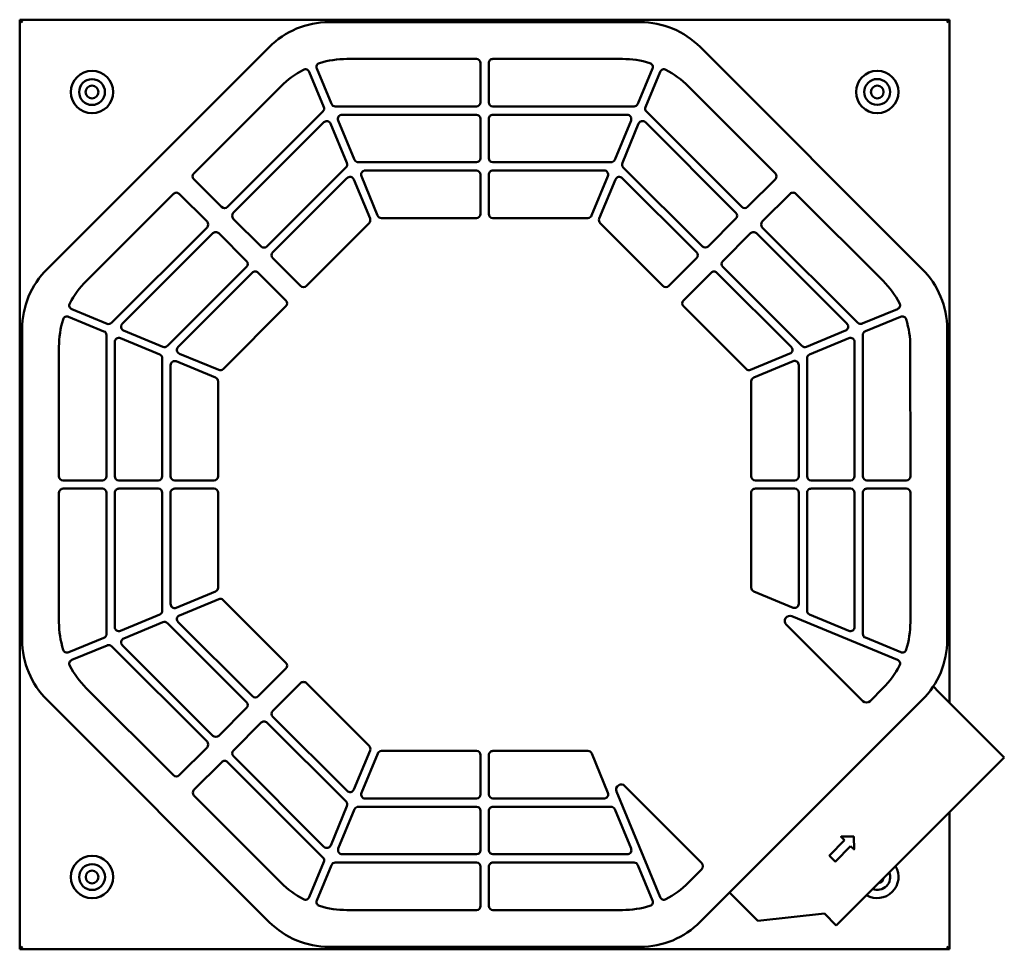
# Model space of a CAD drawing. Header units: millimetres. Extents: x 364 to 1316, y 144 to 1044.
import ezdxf

# ---------------------------------------------------------------- set-up
doc = ezdxf.new("R2010")
doc.units = ezdxf.units.MM
doc.header["$LTSCALE"] = 4
doc.layers.add('Widoczne (ISO)', color=7, linetype='Continuous', lineweight=50)

msp = doc.modelspace()

# ---------------------------------------------------------------- linework, layer by layer
at = {"layer": 'Widoczne (ISO)'}
for p, q in [((363.51, 1043.96), (1263.51, 1044.04)), ((363.58, 143.96), (363.51, 1043.96)), ((363.51, 1043.96), (366.31, 1041.16)), ((662.92, 1041.59), (964.1, 1041.61)), ((1263.51, 1044.04), (1260.71, 1041.24)), ((1263.51, 1044.04), (1263.56, 382.68)), ((389.94, 802.54), (604.94, 1017.56)), ((1022.08, 1017.6), (1237.11, 802.61)), ((680.13, 1005.99), (805.51, 1006)), ((809.51, 1002), (809.51, 964)), ((817.51, 964), (817.51, 1002)), ((821.51, 1006), (946.89, 1006.01)), ((643.67, 993.56), (657.83, 959.4)), ((665.22, 962.46), (651.06, 996.63)), ((975.96, 996.65), (961.81, 962.48)), ((969.2, 959.42), (983.35, 993.59)), ((532.09, 895.21), (616.5, 979.62)), ((1010.53, 979.66), (1094.95, 895.25)), ((656.96, 955.04), (564.62, 862.68)), ((805.51, 960), (668.91, 959.99)), ((958.11, 960.01), (821.51, 960)), ((1062.42, 862.72), (970.07, 955.06)), ((570.28, 857.02), (657.93, 944.69)), ((687.59, 908.46), (671.85, 946.46)), ((675.54, 951.99), (805.51, 952)), ((809.51, 948), (809.52, 910)), ((817.52, 910), (817.51, 948)), ((821.51, 952), (951.49, 952.01)), ((955.18, 946.48), (939.45, 908.48)), ((969.1, 944.72), (1056.77, 857.06)), ((664.46, 943.4), (680.2, 905.4)), ((946.84, 905.42), (962.57, 943.42)), ((805.52, 906), (691.29, 905.99)), ((935.75, 906.01), (821.52, 906)), ((679.33, 901.04), (602.81, 824.5)), ((697.91, 897.99), (805.52, 898)), ((821.52, 898), (929.12, 898.01)), ((1024.24, 824.53), (947.7, 901.06)), ((558.96, 862.68), (532.09, 889.55)), ((608.46, 818.84), (680.3, 890.69)), ((686.83, 889.4), (702.57, 851.4)), ((709.96, 854.46), (694.22, 892.46)), ((809.52, 894), (809.52, 856)), ((817.52, 856), (817.52, 894)), ((932.82, 892.48), (917.08, 854.48)), ((924.47, 851.42), (940.21, 889.42)), ((946.73, 890.72), (1018.59, 818.88)), ((1094.95, 889.59), (1068.08, 862.72)), ((427.89, 790.99), (512.29, 875.4)), ((517.95, 875.4), (544.82, 848.54)), ((1082.22, 848.58), (1109.09, 875.45)), ((1114.75, 875.45), (1199.17, 791.05)), ((597.15, 824.5), (570.28, 851.37)), ((805.52, 852), (713.66, 851.99)), ((913.39, 852.01), (821.52, 852)), ((1056.77, 851.41), (1029.9, 824.53)), ((544.82, 842.88), (452.48, 750.52)), ((701.7, 847.04), (640.99, 786.32)), ((986.06, 786.35), (925.34, 847.06)), ((1174.58, 750.58), (1082.22, 842.92)), ((462.82, 749.55), (550.48, 837.22)), ((556.14, 837.22), (583.01, 810.36)), ((1044.04, 810.39), (1070.91, 837.27)), ((1076.57, 837.27), (1164.24, 749.61)), ((635.34, 786.32), (608.46, 813.19)), ((1018.59, 813.22), (991.72, 786.35)), ((583.01, 804.7), (506.48, 728.16)), ((1120.58, 728.21), (1044.04, 804.74)), ((516.83, 727.19), (588.67, 799.04)), ((594.32, 799.04), (621.2, 772.18)), ((1005.86, 772.21), (1032.73, 799.08)), ((1038.39, 799.08), (1110.24, 727.24)), ((448.12, 749.66), (413.95, 763.81)), ((621.2, 766.52), (560.48, 705.8)), ((1066.58, 705.84), (1005.86, 766.55)), ((1213.11, 763.87), (1178.94, 749.72)), ((410.89, 756.42), (445.06, 742.27)), ((1182, 742.32), (1216.17, 756.48)), ((365.96, 443.37), (365.93, 744.55)), ((1261.13, 744.63), (1261.15, 443.45)), ((447.53, 738.57), (447.54, 601.97)), ((461.06, 735.64), (499.06, 719.9)), ((502.12, 727.29), (464.12, 743.03)), ((1162.94, 743.09), (1124.94, 727.34)), ((1128, 719.95), (1166, 735.7)), ((1179.54, 602.03), (1179.53, 738.63)), ((401.54, 601.97), (401.53, 727.34)), ((455.54, 601.97), (455.53, 731.94)), ((1171.53, 732), (1171.54, 602.03)), ((1225.53, 727.41), (1225.54, 602.03)), ((501.53, 716.21), (501.54, 601.98)), ((556.13, 704.93), (518.12, 720.67)), ((1108.94, 720.72), (1070.94, 704.97)), ((1125.54, 602.02), (1125.53, 716.26)), ((509.54, 601.98), (509.53, 709.58)), ((515.06, 713.28), (553.07, 697.54)), ((1074, 697.58), (1112, 713.32)), ((1117.53, 709.63), (1117.54, 602.02)), ((555.53, 693.84), (555.54, 601.98)), ((1071.54, 602.02), (1071.53, 693.89)), ((443.54, 597.97), (405.54, 597.97)), ((497.54, 597.97), (459.54, 597.97)), ((551.54, 597.98), (513.54, 597.98)), ((1113.54, 598.02), (1075.54, 598.02)), ((1167.54, 598.03), (1129.54, 598.03)), ((1221.54, 598.03), (1183.54, 598.03)), ((401.55, 460.59), (401.54, 585.97)), ((405.54, 589.97), (443.54, 589.97)), ((447.54, 585.97), (447.55, 449.37)), ((455.55, 456), (455.54, 585.97)), ((459.54, 589.97), (497.54, 589.97)), ((501.54, 585.98), (501.55, 471.74)), ((509.55, 478.37), (509.54, 585.98)), ((513.54, 589.98), (551.54, 589.98)), ((555.54, 585.98), (555.55, 494.11)), ((1071.55, 494.16), (1071.54, 586.02)), ((1075.54, 590.02), (1113.54, 590.02)), ((1117.54, 586.02), (1117.55, 478.42)), ((1125.55, 471.79), (1125.54, 586.02)), ((1129.54, 590.03), (1167.54, 590.03)), ((1171.54, 586.03), (1171.55, 456.06)), ((1179.55, 449.43), (1179.54, 586.03)), ((1183.54, 590.03), (1221.54, 590.03)), ((1225.54, 586.03), (1225.55, 460.66)), ((553.08, 490.42), (515.08, 474.68)), ((1112.02, 474.72), (1074.02, 490.46)), ((518.14, 467.28), (556.14, 483.03)), ((560.5, 482.16), (621.22, 421.45)), ((499.08, 468.05), (461.08, 452.3)), ((1166.02, 452.36), (1128.02, 468.1)), ((464.15, 444.91), (502.15, 460.66)), ((506.5, 459.79), (583.04, 383.26)), ((588.7, 388.92), (516.85, 460.76)), ((1179.49, 384.37), (1105.49, 458.36)), ((1110.94, 466.51), (1213.13, 424.19)), ((445.09, 445.68), (410.92, 431.52)), ((550.52, 350.73), (462.85, 438.39)), ((1216.2, 431.58), (1182.02, 445.73)), ((413.98, 424.13), (448.15, 438.28)), ((452.51, 437.42), (544.86, 345.08)), ((621.22, 415.79), (594.36, 388.92)), ((608.5, 374.78), (635.37, 401.65)), ((641.02, 401.65), (701.74, 340.94)), ((512.34, 312.55), (427.92, 396.95)), ((1199.2, 397.01), (1186.56, 384.37)), ((1247.9, 398.34), (1247.12, 397.56)), ((1252.85, 393.39), (1247.9, 398.34)), ((1252.85, 393.39), (1315.22, 331.03)), ((605, 170.4), (389.98, 385.39)), ((1237.14, 385.46), (1022.15, 170.44)), ((583.04, 377.61), (556.18, 350.73)), ((570.32, 336.59), (597.19, 363.47)), ((602.84, 363.47), (679.38, 286.94)), ((680.35, 297.28), (608.5, 369.12)), ((544.86, 339.42), (517.99, 312.55)), ((702.61, 336.58), (686.87, 298.58)), ((713.7, 335.99), (805.56, 336)), ((821.56, 336), (913.43, 336.01)), ((532.14, 298.41), (559.01, 325.28)), ((564.66, 325.28), (657.02, 232.94)), ((657.99, 243.28), (570.32, 330.94)), ((694.27, 295.52), (710, 333.52)), ((809.56, 332), (809.57, 294)), ((817.57, 294), (817.56, 332)), ((917.12, 333.54), (932.87, 295.54)), ((1316.49, 329.76), (1153.87, 167.11)), ((1315.22, 331.03), (1316.49, 329.76)), ((983.41, 194.44), (941.08, 296.63)), ((949.23, 302.07), (1023.23, 228.09)), ((616.56, 208.34), (532.14, 292.75)), ((805.57, 290), (697.96, 289.99)), ((929.17, 290.01), (821.57, 290)), ((680.25, 282.58), (664.51, 244.58)), ((671.9, 241.52), (687.64, 279.52)), ((691.34, 281.99), (805.57, 282)), ((809.57, 278), (809.57, 240)), ((817.57, 240), (817.57, 278)), ((821.57, 282), (935.8, 282.01)), ((939.5, 279.54), (955.24, 241.54)), ((1263.57, 276.83), (1263.58, 144.04)), ((1161.75, 249.55), (1147.23, 234.67)), ((1158.52, 252.71), (1161.75, 249.55)), ((1170.7, 253.2), (1158.66, 253.05)), ((1171.05, 240.95), (1170.9, 253)), ((1152.95, 229.08), (1167.48, 243.96)), ((1167.48, 243.96), (1170.71, 240.81)), ((805.57, 236), (675.6, 235.99)), ((951.54, 236.01), (821.57, 236)), ((1147.23, 234.38), (1152.67, 229.07)), ((657.89, 228.58), (643.73, 194.41)), ((651.13, 191.35), (665.28, 225.52)), ((668.97, 227.99), (805.57, 228)), ((809.57, 224), (809.58, 186)), ((817.58, 186), (817.57, 224)), ((821.57, 228), (958.17, 228.01)), ((961.87, 225.54), (976.02, 191.37)), ((1023.23, 221.02), (1010.59, 208.38)), ((1051.51, 198.75), (1050.99, 199.28)), ((1051.09, 198.33), (1051.51, 198.75)), ((1077.96, 171.46), (1051.09, 198.33)), ((805.58, 182), (680.2, 181.99)), ((946.95, 182.01), (821.58, 182)), ((1077.96, 171.46), (1142.39, 178.58)), ((1153.87, 167.11), (1142.39, 178.58)), ((363.58, 143.96), (366.38, 146.76)), ((1263.58, 144.04), (363.58, 143.96)), ((964.17, 146.41), (662.99, 146.39)), ((1263.58, 144.04), (1260.78, 146.84))]:
    msp.add_line(p, q, dxfattribs=at)
for centre, radius in [((433.51, 973.97), 20.52), ((1193.51, 974.03), 20.52), ((433.51, 973.97), 12.52), ((1193.51, 974.03), 12.52), ((433.51, 973.97), 6.2), ((1193.51, 974.03), 6.2), ((433.57, 213.97), 20.52), ((433.57, 213.97), 12.52), ((433.57, 213.97), 6.2)]:
    msp.add_circle(centre, radius, dxfattribs=at)
for centre, radius, start, end in [((662.92, 959.59), 82, 90.00458, 135.00458), ((964.1, 959.61), 82, 45.00458, 90.00458), ((654.76, 998.16), 4, 107.16702, 202.50458), ((680.14, 915.99), 90, 90.00458, 107.16702), ((805.51, 1002), 4, 0.00458, 90.00458), ((821.51, 1002), 4, 90.00458, 180.00458), ((946.89, 916.01), 90, 72.84213, 90.00458), ((972.26, 998.18), 4, 337.50458, 72.84213), ((680.14, 915.99), 90, 117.84213, 135.00458), ((639.97, 992.03), 4, 22.50458, 117.84213), ((987.05, 992.06), 4, 62.16702, 157.50458), ((946.89, 916.01), 90, 45.00458, 62.16702), ((805.51, 964), 4, 270.00458, 0.00458), ((821.51, 964), 4, 180.00458, 270.00458), ((654.13, 957.86), 4, 315.00458, 22.50458), ((668.91, 963.99), 4, 202.50458, 270.00458), ((958.11, 964.01), 4, 270.00458, 337.50458), ((972.9, 957.89), 4, 157.50458, 225.00458), ((660.76, 941.86), 4, 22.50458, 135.00458), ((675.54, 947.99), 4, 90.00458, 202.50458), ((805.51, 948), 4, 0.00458, 90.00458), ((821.51, 948), 4, 90.00458, 180.00458), ((951.49, 948.01), 4, 337.50458, 90.00458), ((966.27, 941.89), 4, 45.00458, 157.50458), ((676.5, 903.87), 4, 315.00458, 22.50458), ((691.28, 909.99), 4, 202.50458, 270.00458), ((805.52, 910), 4, 270.00458, 0.00458), ((821.52, 910), 4, 180.00458, 270.00458), ((935.75, 910.01), 4, 270.00458, 337.50458), ((950.53, 903.89), 4, 157.50458, 225.00458), ((697.91, 893.99), 4, 90.00458, 202.50458), ((805.52, 894), 4, 0.00458, 90.00458), ((821.52, 894), 4, 90.00458, 180.00458), ((929.12, 894.01), 4, 337.50458, 90.00458), ((534.92, 892.38), 4, 135.00458, 225.00458), ((683.13, 887.87), 4, 22.50458, 135.00458), ((943.91, 887.89), 4, 45.00458, 157.50458), ((1092.12, 892.42), 4, 315.00458, 45.00458), ((515.12, 872.58), 4, 45.00458, 135.00458), ((1111.92, 872.62), 4, 45.00458, 135.00458), ((561.79, 865.51), 4, 225.00458, 315.00458), ((1065.25, 865.55), 4, 225.00458, 315.00458), ((541.99, 845.71), 4, 315.00458, 45.00458), ((573.11, 854.2), 4, 135.00458, 225.00458), ((698.88, 849.87), 4, 315.00458, 22.50458), ((713.66, 855.99), 4, 202.50458, 270.00458), ((805.52, 856), 4, 270.00458, 0.00458), ((821.52, 856), 4, 180.00458, 270.00458), ((913.39, 856.01), 4, 270.00458, 337.50458), ((928.17, 849.89), 4, 157.50458, 225.00458), ((1053.94, 854.23), 4, 315.00458, 45.00458), ((1085.05, 845.75), 4, 135.00458, 225.00458), ((553.31, 834.4), 4, 45.00458, 135.00458), ((1073.74, 834.44), 4, 45.00458, 135.00458), ((599.98, 827.33), 4, 225.00458, 315.00458), ((1027.07, 827.36), 4, 225.00458, 315.00458), ((580.18, 807.53), 4, 315.00458, 45.00458), ((611.29, 816.02), 4, 135.00458, 225.00458), ((1015.76, 816.05), 4, 315.00458, 45.00458), ((1046.87, 807.56), 4, 135.00458, 225.00458), ((447.93, 744.56), 82, 135.00458, 180.00458), ((1179.13, 744.62), 82, 0.00458, 45.00458), ((491.53, 727.35), 90, 135.00458, 152.16702), ((591.49, 796.21), 4, 45.00458, 135.00458), ((1035.56, 796.25), 4, 45.00458, 135.00458), ((1135.53, 727.4), 90, 27.84213, 45.00458), ((638.16, 789.15), 4, 225.00458, 315.00458), ((988.89, 789.18), 4, 225.00458, 315.00458), ((618.37, 769.35), 4, 315.00458, 45.00458), ((1008.69, 769.38), 4, 135.00458, 225.00458), ((415.48, 767.5), 4, 152.16702, 247.50458), ((1211.58, 767.57), 4, 292.50458, 27.84213), ((491.53, 727.35), 90, 162.84213, 180.00458), ((409.36, 752.72), 4, 67.50458, 162.84213), ((1217.7, 752.79), 4, 17.16702, 112.50458), ((1135.53, 727.4), 90, 0.00458, 17.16702), ((449.65, 753.35), 4, 247.50458, 315.00458), ((465.65, 746.73), 4, 135.00458, 247.50458), ((1161.41, 746.78), 4, 292.50458, 45.00458), ((1177.41, 753.41), 4, 225.00458, 292.50458), ((443.53, 738.57), 4, 0.00458, 67.50458), ((459.53, 731.94), 4, 67.50458, 180.00458), ((1167.53, 732), 4, 0.00458, 112.50458), ((1183.53, 738.63), 4, 112.50458, 180.00458), ((503.65, 730.99), 4, 247.50458, 315.00458), ((519.66, 724.36), 4, 135.00458, 247.50458), ((1107.41, 724.41), 4, 292.50458, 45.00458), ((1123.41, 731.04), 4, 225.00458, 292.50458), ((497.53, 716.21), 4, 0.00458, 67.50458), ((1129.53, 716.26), 4, 112.50458, 180.00458), ((513.53, 709.58), 4, 67.50458, 180.00458), ((557.66, 708.63), 4, 247.50458, 315.00458), ((1069.41, 708.67), 4, 225.00458, 292.50458), ((1113.53, 709.63), 4, 0.00458, 112.50458), ((551.53, 693.84), 4, 0.00458, 67.50458), ((1075.53, 693.89), 4, 112.50458, 180.00458), ((405.54, 601.97), 4, 180.00458, 270.00458), ((443.54, 601.97), 4, 270.00458, 0.00458), ((459.54, 601.97), 4, 180.00458, 270.00458), ((497.54, 601.97), 4, 270.00458, 0.00458), ((513.54, 601.98), 4, 180.00458, 270.00458), ((551.54, 601.98), 4, 270.00458, 0.00458), ((1075.54, 602.02), 4, 180.00458, 270.00458), ((1113.54, 602.02), 4, 270.00458, 0.00458), ((1129.54, 602.03), 4, 180.00458, 270.00458), ((1167.54, 602.03), 4, 270.00458, 0.00458), ((1183.54, 602.03), 4, 180.00458, 270.00458), ((1221.54, 602.03), 4, 270.00458, 0.00458), ((405.54, 585.97), 4, 90.00458, 180.00458), ((443.54, 585.97), 4, 0.00458, 90.00458), ((459.54, 585.97), 4, 90.00458, 180.00458), ((497.54, 585.97), 4, 0.00458, 90.00458), ((513.54, 585.98), 4, 90.00458, 180.00458), ((551.54, 585.98), 4, 0.00458, 90.00458), ((1075.54, 586.02), 4, 90.00458, 180.00458), ((1113.54, 586.02), 4, 0.00458, 90.00458), ((1129.54, 586.03), 4, 90.00458, 180.00458), ((1167.54, 586.03), 4, 0.00458, 90.00458), ((1183.54, 586.03), 4, 90.00458, 180.00458), ((1221.54, 586.03), 4, 0.00458, 90.00458), ((551.55, 494.11), 4, 292.50458, 0.00458), ((1075.55, 494.16), 4, 180.00458, 247.50458), ((513.55, 478.37), 4, 180.00458, 292.50458), ((557.67, 479.33), 4, 45.00458, 112.50458), ((1113.55, 478.42), 4, 247.50458, 0.00458), ((497.55, 471.74), 4, 292.50458, 0.00458), ((519.68, 463.59), 4, 112.50458, 225.00458), ((1129.55, 471.79), 4, 180.00458, 247.50458), ((491.55, 460.6), 90, 180.00458, 197.16702), ((503.68, 456.96), 4, 45.00458, 112.50458), ((1109.02, 461.89), 5, 67.50458, 225.00458), ((1135.55, 460.65), 90, 342.84213, 0.00458), ((443.55, 449.37), 4, 292.50458, 0.00458), ((459.55, 456), 4, 180.00458, 292.50458), ((1167.55, 456.06), 4, 247.50458, 0.00458), ((1183.55, 449.43), 4, 180.00458, 247.50458), ((447.96, 443.38), 82, 180.00458, 225.00458), ((449.68, 434.59), 4, 45.00458, 112.50458), ((465.68, 441.22), 4, 112.50458, 225.00458), ((1179.15, 443.44), 82, 315.00458, 0.00458), ((409.38, 435.21), 4, 197.16702, 292.50458), ((1217.73, 435.28), 4, 247.50458, 342.84213), ((415.51, 420.43), 4, 112.50458, 207.84213), ((618.4, 418.62), 4, 315.00458, 45.00458), ((1211.6, 420.5), 4, 332.16702, 67.50458), ((491.55, 460.6), 90, 207.84213, 225.00458), ((1135.55, 460.65), 90, 315.00458, 332.16702), ((638.2, 398.82), 4, 45.00458, 135.00458), ((580.21, 380.44), 4, 315.00458, 45.00458), ((591.53, 391.75), 4, 225.00458, 315.00458), ((1183.02, 387.91), 5, 225.00458, 315.00458), ((611.33, 371.95), 4, 135.00458, 225.00458), ((600.01, 360.64), 4, 45.00458, 135.00458), ((542.03, 342.25), 4, 315.00458, 45.00458), ((553.35, 353.56), 4, 225.00458, 315.00458), ((573.15, 333.77), 4, 135.00458, 225.00458), ((698.92, 338.11), 4, 337.50458, 45.00458), ((713.7, 331.99), 4, 90.00458, 157.50458), ((805.56, 332), 4, 0.00458, 90.00458), ((821.56, 332), 4, 90.00458, 180.00458), ((913.43, 332.01), 4, 22.50458, 90.00458), ((561.83, 322.45), 4, 45.00458, 135.00458), ((515.17, 315.38), 4, 225.00458, 315.00458), ((534.97, 295.58), 4, 135.00458, 225.00458), ((683.18, 300.11), 4, 225.00458, 337.50458), ((697.96, 293.99), 4, 157.50458, 270.00458), ((929.17, 294.01), 4, 270.00458, 22.50458), ((945.7, 298.54), 5, 45.00458, 202.50458), ((676.55, 284.11), 4, 337.50458, 45.00458), ((805.57, 294), 4, 270.00458, 0.00458), ((821.57, 294), 4, 180.00458, 270.00458), ((691.34, 277.99), 4, 90.00458, 157.50458), ((805.57, 278), 4, 0.00458, 90.00458), ((821.57, 278), 4, 90.00458, 180.00458), ((935.8, 278.01), 4, 22.50458, 90.00458), ((1158.66, 252.85), 0.2, 90.7, 225.7), ((1170.7, 253), 0.2, 0.7, 90.7), ((660.82, 246.11), 4, 225.00458, 337.50458), ((675.6, 239.99), 4, 157.50458, 270.00458), ((805.57, 240), 4, 270.00458, 0.00458), ((821.57, 240), 4, 180.00458, 270.00458), ((951.54, 240.01), 4, 270.00458, 22.50458), ((1170.85, 240.95), 0.2, 225.7, 0.7), ((654.19, 230.11), 4, 337.50458, 45.00458), ((1147.37, 234.53), 0.2, 135.7, 225.7), ((1152.81, 229.22), 0.2, 225.7, 315.7), ((668.97, 223.99), 4, 90.00458, 157.50458), ((805.57, 224), 4, 0.00458, 90.00458), ((821.57, 224), 4, 90.00458, 180.00458), ((958.17, 224.01), 4, 22.50458, 90.00458), ((1019.69, 224.55), 5, 315.00458, 45.00458), ((1193.57, 214.03), 20.52, 239.39132, 30.61783), ((1193.57, 214.03), 12.52, 249.03446, 20.97469), ((1193.57, 214.03), 6.2, 280.3298, 349.67935), ((680.19, 271.99), 90, 225.00458, 242.16702), ((946.95, 272.01), 90, 297.84213, 315.00458), ((640.04, 195.94), 4, 242.16702, 337.50458), ((654.82, 189.82), 4, 157.50458, 252.84213), ((972.33, 189.84), 4, 287.16702, 22.50458), ((987.11, 195.97), 4, 202.50458, 297.84213), ((680.19, 271.99), 90, 252.84213, 270.00458), ((805.58, 186), 4, 270.00458, 0.00458), ((821.58, 186), 4, 180.00458, 270.00458), ((946.95, 272.01), 90, 270.00458, 287.16702), ((662.98, 228.39), 82, 225.00458, 270.00458), ((964.16, 228.41), 82, 270.00458, 315.00458)]:
    msp.add_arc(centre, radius, start, end, dxfattribs=at)

doc.saveas('drawing.dxf')
